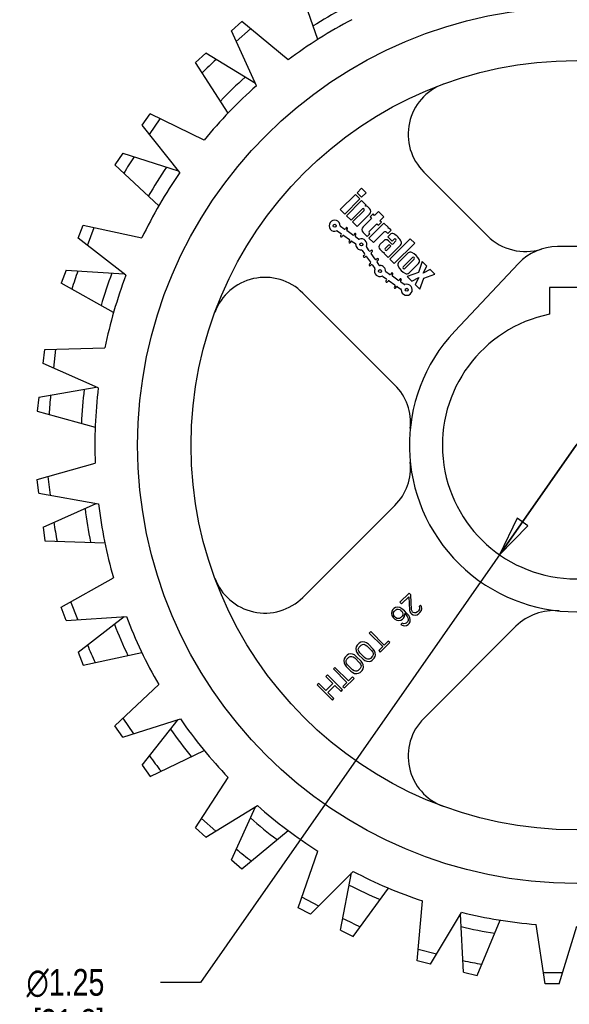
# Model space of a CAD drawing. Header units: inches. Extents: x 0 to 17, y 0 to 11.
# Tile 3 of 6: x 3.1 to 5.6, y 3.8 to 8.4. Entities that reach past the tile are written whole.
import ezdxf

# ---------------------------------------------------------------- set-up
doc = ezdxf.new("R2010")
doc.units = ezdxf.units.IN
doc.header["$LTSCALE"] = 0.935
doc.header["$MEASUREMENT"] = 0
doc.layers.get('0').update_dxf_attribs({"linetype": 'CONTINUOUS'})
doc.layers.add('ALL_FEATURES', color=7, linetype='CONTINUOUS')
doc.styles.get("Standard").update_dxf_attribs({"font": 'txt', "width": 0.8})
doc.styles.add('TEXTSTYLE_1', font='gdt', dxfattribs={"width": 0.8})
doc.dimstyles.new('DIMSTYLE_2', dxfattribs={"dimtxt": 0.125, "dimasz": 0.1875, "dimexe": 0.18, "dimexo": 0.0625, "dimgap": 0.09, "dimtad": 0, "dimtih": 1, "dimtoh": 1, "dimzin": 4, "dimdsep": 46, "dimtxsty": 'STANDARD', "dimblk": 'CLOSED', "dimblk1": 'CLOSED', "dimblk2": 'CLOSED', "dimcen": 0.09, "dimadec": 0, "dimazin": 0, "dimtp": 0.01, "dimtm": 0.01, "dimtfac": 1, "dimtofl": 0, "dimtmove": 0, "dimatfit": 3, "dimldrblk": 'CLOSED', "dimfxl": 1, "dimtolj": 1, "dimtzin": 4, "dimarcsym": 0})

# ---------------------------------------------------------------- blocks, each defined once
blk = doc.blocks.new('_CLOSED')
at = {"color": 0, "linetype": 'BYBLOCK'}
for p, q in [((0, 0), (-1, 0.167)), ((-1, 0.167), (-1, -0.167)), ((-1, -0.167), (0, 0)), ((-1, 0), (0, 0))]:
    blk.add_line(p, q, dxfattribs=at)
blk = doc.blocks.new('*D2')
at = {"color": 3, "linetype": 'CONTINUOUS'}
for p, q in [((6.0355, 6.8897), (5.6775, 6.3773)), ((5.6775, 6.3773), (3.9225, 3.8649)), ((5.3196, 5.8649), (5.6775, 6.3773)), ((3.9225, 3.8649), (3.735, 3.8649))]:
    blk.add_line(p, q, dxfattribs=at)
at = {"color": 3, "linetype": 'CONTINUOUS', "xscale": 0.1875, "yscale": 0.1875, "zscale": 0.1875}
for p, rotation in [((6.0355, 6.8897), 55.0636452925), ((5.3196, 5.8649), 235.0636452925)]:
    blk.add_blockref('_CLOSED', p, dxfattribs=dict(at, rotation=rotation))
at = {"color": 3, "linetype": 'CONTINUOUS', "insert": (3.4725, 3.9274), "char_height": 0.125, "width": 0.7, "attachment_point": 3, "line_spacing_factor": 0.9, "style": 'TEXTSTYLE_1'}
blk.add_mtext('{\\Fgdt;n}\\Ftxt;1.25\\P[31,8]\\PNOMINAL', dxfattribs=at)

msp = doc.modelspace()

# ---------------------------------------------------------------- linework, layer by layer
at = {"color": 7, "linetype": 'CONTINUOUS'}
for p, q in [((4.0663, 8.3159), (4.1151, 8.3591)), ((4.3309, 8.1793), (4.1151, 8.3591)), ((4.1835, 8.0591), (4.0663, 8.3159)), ((4.0888, 8.2665), (4.1554, 8.3255)), ((3.6491, 7.874), (3.6862, 7.9276)), ((3.9388, 7.8046), (3.6862, 7.9276)), ((3.6829, 7.8314), (3.7334, 7.9046)), ((3.8245, 7.6527), (3.6491, 7.874)), ((4.9657, 7.6548), (5.2638, 7.3567)), ((4.6749, 7.5794), (4.6536, 7.5582)), ((4.6536, 7.5582), (4.6749, 7.5369)), ((4.6961, 7.5582), (4.6749, 7.5794)), ((4.6749, 7.5369), (4.6961, 7.5582)), ((4.6459, 7.5504), (4.5752, 7.4797)), ((4.5964, 7.4585), (4.6671, 7.5292)), ((4.6749, 7.5214), (4.6041, 7.4507)), ((4.6671, 7.5292), (4.6459, 7.5504)), ((4.6961, 7.5002), (4.6749, 7.5214)), ((4.5752, 7.4797), (4.5964, 7.4585)), ((4.6254, 7.4295), (4.6784, 7.4825)), ((4.6862, 7.4747), (4.6331, 7.4217)), ((4.6855, 7.4825), (4.6862, 7.4818)), ((4.6921, 7.4963), (4.6961, 7.5002)), ((4.7123, 7.4839), (4.7053, 7.491)), ((4.7541, 7.4705), (4.7357, 7.4521)), ((4.7788, 7.4457), (4.7541, 7.4705)), ((4.6041, 7.4507), (4.6254, 7.4295)), ((4.6331, 7.4217), (4.6544, 7.4005)), ((4.6544, 7.4005), (4.7123, 7.4585)), ((4.7215, 7.438), (4.6819, 7.3984)), ((4.7795, 7.4167), (4.7088, 7.346)), ((4.7286, 7.4592), (4.7145, 7.445)), ((4.7145, 7.445), (4.7215, 7.438)), ((4.7357, 7.4521), (4.7286, 7.4592)), ((4.7533, 7.4061), (4.7675, 7.4203)), ((4.7604, 7.4273), (4.7788, 7.4457)), ((4.7675, 7.4203), (4.7604, 7.4273)), ((4.8007, 7.3955), (4.7795, 7.4167)), ((3.3499, 7.3451), (3.373, 7.406)), ((3.373, 7.406), (3.6477, 7.347)), ((3.3929, 7.3118), (3.4244, 7.395)), ((4.5618, 7.3792), (4.5787, 7.3674)), ((4.5936, 7.3887), (4.5767, 7.4005)), ((4.602, 7.3937), (4.5991, 7.3897)), ((4.6057, 7.3851), (4.6086, 7.3892)), ((4.6329, 7.3611), (4.6067, 7.3795)), ((4.6819, 7.3729), (4.701, 7.3538)), ((4.7102, 7.3771), (4.7463, 7.4132)), ((4.7137, 7.3665), (4.7102, 7.3701)), ((4.73, 7.3248), (4.7788, 7.3736)), ((4.7463, 7.4132), (4.7533, 7.4061)), ((4.7915, 7.3736), (4.7972, 7.368)), ((4.7972, 7.368), (4.8127, 7.3835)), ((4.7973, 7.3921), (4.8007, 7.3955)), ((4.8127, 7.3835), (4.8094, 7.3869)), ((3.5731, 7.1721), (3.3499, 7.3451)), ((4.5796, 7.3618), (4.5768, 7.3577)), ((4.5833, 7.3531), (4.5862, 7.3572)), ((4.5918, 7.3582), (4.618, 7.3398)), ((4.619, 7.3343), (4.6161, 7.3302)), ((4.6226, 7.3256), (4.6255, 7.3297)), ((4.6311, 7.3307), (4.6461, 7.3202)), ((4.6413, 7.3662), (4.6385, 7.3621)), ((4.645, 7.3575), (4.6479, 7.3616)), ((4.661, 7.3415), (4.646, 7.352)), ((4.701, 7.3538), (4.7137, 7.3665)), ((4.7088, 7.346), (4.73, 7.3248)), ((4.7788, 7.334), (4.7604, 7.3156)), ((4.8077, 7.3629), (4.7972, 7.3524)), ((4.7972, 7.3524), (4.818, 7.3315)), ((4.8142, 7.3199), (4.8, 7.334)), ((4.9025, 7.3432), (4.8071, 7.2477)), ((4.818, 7.3315), (4.8269, 7.3404)), ((4.8347, 7.3326), (4.8219, 7.3199)), ((4.9231, 7.3227), (4.9025, 7.3432)), ((4.6773, 7.2889), (4.6891, 7.2721)), ((4.7104, 7.287), (4.6986, 7.3039)), ((4.7201, 7.2889), (4.716, 7.286)), ((4.7206, 7.2795), (4.7247, 7.2823)), ((4.7604, 7.2944), (4.7716, 7.2832)), ((4.7816, 7.2789), (4.7788, 7.276)), ((4.7852, 7.2979), (4.8, 7.3128)), ((4.7859, 7.2902), (4.7852, 7.2909)), ((4.8113, 7.3086), (4.7929, 7.2902)), ((4.7993, 7.2555), (4.8572, 7.3134)), ((4.8071, 7.3128), (4.8113, 7.3086)), ((4.8276, 7.2272), (4.9231, 7.3227)), ((4.6881, 7.2665), (4.684, 7.2636)), ((4.6886, 7.2571), (4.6927, 7.2599)), ((4.6983, 7.259), (4.7166, 7.2328)), ((4.7379, 7.2477), (4.7196, 7.2739)), ((4.7476, 7.2496), (4.7435, 7.2467)), ((4.7576, 7.2196), (4.7471, 7.2346)), ((4.7481, 7.2401), (4.7522, 7.243)), ((4.7788, 7.276), (4.7993, 7.2555)), ((4.8071, 7.2477), (4.8276, 7.2272)), ((4.8927, 7.2767), (4.8481, 7.2322)), ((4.8693, 7.2124), (4.9124, 7.2555)), ((4.9202, 7.2477), (4.8771, 7.2046)), ((4.9584, 7.2364), (4.9406, 7.1849)), ((4.9803, 7.2145), (4.9584, 7.2364)), ((4.7157, 7.2272), (4.7116, 7.2243)), ((4.7161, 7.2178), (4.7202, 7.2206)), ((4.7258, 7.2196), (4.7363, 7.2047)), ((4.8057, 7.1765), (4.7888, 7.1884)), ((4.9406, 7.1849), (4.8884, 7.1664)), ((4.8969, 7.1834), (4.9414, 7.2279)), ((4.9634, 7.1821), (4.9803, 7.2145)), ((4.9959, 7.199), (4.9634, 7.1821)), ((5.0178, 7.177), (4.9959, 7.199)), ((4.7739, 7.1671), (4.7908, 7.1552)), ((4.7918, 7.1497), (4.7889, 7.1456)), ((4.7955, 7.141), (4.7983, 7.1451)), ((4.8039, 7.1461), (4.8301, 7.1277)), ((4.8141, 7.1816), (4.8113, 7.1775)), ((4.8178, 7.1729), (4.8207, 7.177)), ((4.845, 7.149), (4.8188, 7.1674)), ((4.8535, 7.1541), (4.8506, 7.15)), ((4.8571, 7.1454), (4.86, 7.1495)), ((4.8731, 7.1293), (4.8581, 7.1398)), ((4.8884, 7.1664), (4.9103, 7.1445)), ((4.9103, 7.1445), (4.9428, 7.1614)), ((4.9428, 7.1614), (4.9259, 7.1289)), ((4.9478, 7.107), (4.9663, 7.1593)), ((4.9663, 7.1593), (5.0178, 7.177)), ((4.8311, 7.1221), (4.8282, 7.118)), ((4.8348, 7.1135), (4.8376, 7.1175)), ((4.8432, 7.1185), (4.8582, 7.108)), ((4.9259, 7.1289), (4.9478, 7.107)), ((4.8306, 6.6585), (4.4001, 7.0891)), ((3.1859, 6.7599), (3.1938, 6.8246)), ((3.1938, 6.8246), (3.4747, 6.8331)), ((3.2356, 6.7379), (3.2463, 6.8262)), ((3.444, 6.6454), (3.1859, 6.7599)), ((3.1589, 6.2172), (3.4296, 6.2927)), ((3.2203, 6.143), (3.2095, 6.2313)), ((3.1668, 6.1525), (3.1589, 6.2172)), ((3.1668, 6.1525), (3.4448, 6.1031)), ((4.4001, 5.6655), (4.8306, 6.0961)), ((3.2704, 5.6191), (3.5152, 5.7572)), ((4.8968, 5.6849), (4.8543, 5.6425)), ((4.8619, 5.635), (4.8949, 5.668)), ((4.8949, 5.668), (4.8985, 5.6054)), ((4.9043, 5.6774), (4.8968, 5.6849)), ((4.9089, 5.6068), (4.9043, 5.6774)), ((3.2935, 5.5582), (3.2704, 5.6191)), ((3.3477, 5.5618), (3.3162, 5.645)), ((4.8439, 5.62), (4.8335, 5.6186)), ((4.8534, 5.6175), (4.8439, 5.62)), ((4.8543, 5.6425), (4.8619, 5.635)), ((4.9498, 5.6296), (4.9439, 5.6237)), ((4.9439, 5.6237), (4.946, 5.6168)), ((4.9546, 5.6224), (4.9498, 5.6296)), ((4.9559, 5.6116), (4.9546, 5.6224)), ((3.2935, 5.5582), (3.5753, 5.5767)), ((4.8158, 5.6009), (4.8144, 5.5905)), ((4.8144, 5.5905), (4.8169, 5.581)), ((4.8202, 5.6083), (4.8158, 5.6009)), ((4.8169, 5.581), (4.822, 5.5711)), ((4.8261, 5.6142), (4.8202, 5.6083)), ((4.824, 5.588), (4.8245, 5.5946)), ((4.8261, 5.5812), (4.824, 5.588)), ((4.8245, 5.5946), (4.8265, 5.5996)), ((4.8335, 5.6186), (4.8261, 5.6142)), ((4.8294, 5.5755), (4.8261, 5.5812)), ((4.8265, 5.5996), (4.8348, 5.6079)), ((4.834, 5.571), (4.8294, 5.5755)), ((4.8348, 5.6079), (4.8398, 5.6099)), ((4.8398, 5.6099), (4.8463, 5.6104)), ((4.8463, 5.6104), (4.8532, 5.6083)), ((4.8532, 5.6083), (4.8589, 5.6049)), ((4.8633, 5.6123), (4.8534, 5.6175)), ((4.8649, 5.5778), (4.8566, 5.5695)), ((4.8589, 5.6049), (4.8634, 5.6004)), ((4.875, 5.603), (4.8633, 5.6123)), ((4.8634, 5.6004), (4.8668, 5.5947)), ((4.8669, 5.5828), (4.8649, 5.5778)), ((4.8668, 5.5947), (4.8674, 5.5894)), ((4.8674, 5.5894), (4.8669, 5.5828)), ((4.8712, 5.5691), (4.8756, 5.5765)), ((4.8855, 5.5924), (4.875, 5.603)), ((4.8756, 5.5765), (4.8766, 5.5896)), ((4.8766, 5.5896), (4.8796, 5.5866)), ((4.8796, 5.5866), (4.8875, 5.5763)), ((4.8949, 5.5807), (4.8855, 5.5924)), ((4.8875, 5.5763), (4.8908, 5.5707)), ((4.9001, 5.5709), (4.8949, 5.5807)), ((4.8985, 5.6054), (4.9007, 5.5985)), ((4.9007, 5.5985), (4.9055, 5.5913)), ((4.9055, 5.5913), (4.9085, 5.5883)), ((4.9085, 5.5883), (4.9157, 5.5835)), ((4.9126, 5.5984), (4.9089, 5.6068)), ((4.9156, 5.5954), (4.9126, 5.5984)), ((4.9224, 5.5932), (4.9156, 5.5954)), ((4.9157, 5.5835), (4.9264, 5.5822)), ((4.929, 5.5938), (4.9224, 5.5932)), ((4.9264, 5.5822), (4.9342, 5.5839)), ((4.9364, 5.5982), (4.929, 5.5938)), ((4.9342, 5.5839), (4.9427, 5.5895)), ((4.9411, 5.6029), (4.9364, 5.5982)), ((4.9455, 5.6103), (4.9411, 5.6029)), ((4.9427, 5.5895), (4.9474, 5.5942)), ((4.946, 5.6168), (4.9455, 5.6103)), ((4.9474, 5.5942), (4.9542, 5.6039)), ((4.9542, 5.6039), (4.9559, 5.6116)), ((4.822, 5.5711), (4.8296, 5.5636)), ((4.8296, 5.5636), (4.8394, 5.5584)), ((4.8397, 5.5676), (4.834, 5.571)), ((4.8394, 5.5584), (4.8475, 5.5574)), ((4.845, 5.567), (4.8397, 5.5676)), ((4.8516, 5.5675), (4.845, 5.567)), ((4.8475, 5.5574), (4.8579, 5.5588)), ((4.8566, 5.5695), (4.8516, 5.5675)), ((4.8579, 5.5588), (4.8653, 5.5632)), ((4.8649, 5.5447), (4.859, 5.5388)), ((4.859, 5.5388), (4.8647, 5.5355)), ((4.8647, 5.5355), (4.8743, 5.533)), ((4.8718, 5.5426), (4.8649, 5.5447)), ((4.8653, 5.5632), (4.8712, 5.5691)), ((4.8783, 5.5431), (4.8718, 5.5426)), ((4.8743, 5.533), (4.8847, 5.5344)), ((4.8834, 5.5451), (4.8783, 5.5431)), ((4.8904, 5.5522), (4.8834, 5.5451)), ((4.8847, 5.5344), (4.8921, 5.5388)), ((4.8925, 5.5572), (4.8904, 5.5522)), ((4.8908, 5.5707), (4.893, 5.5638)), ((4.8921, 5.5388), (4.8968, 5.5435)), ((4.893, 5.5638), (4.8925, 5.5572)), ((4.8968, 5.5435), (4.9012, 5.5509)), ((4.9025, 5.5613), (4.9001, 5.5709)), ((4.9012, 5.5509), (4.9025, 5.5613)), ((5.3963, 5.5304), (4.9657, 5.0998)), ((4.7176, 5.5058), (4.7106, 5.4987)), ((4.7106, 5.4987), (4.7738, 5.4355)), ((4.7808, 5.4426), (4.7176, 5.5058)), ((4.6496, 5.4347), (4.6479, 5.427)), ((4.654, 5.4421), (4.6496, 5.4347)), ((4.6634, 5.4516), (4.654, 5.4421)), ((4.663, 5.4331), (4.6725, 5.4425)), ((4.6708, 5.456), (4.6634, 5.4516)), ((4.6785, 5.4577), (4.6708, 5.456)), ((4.6725, 5.4425), (4.6787, 5.4458)), ((4.6893, 5.4564), (4.6785, 5.4577)), ((4.6787, 5.4458), (4.6852, 5.4463)), ((4.6852, 5.4463), (4.6921, 5.4441)), ((4.6977, 5.4527), (4.6893, 5.4564)), ((4.6921, 5.4441), (4.6993, 5.4393)), ((4.7064, 5.4464), (4.6977, 5.4527)), ((4.6993, 5.4393), (4.7218, 5.4167)), ((4.7289, 5.4238), (4.7064, 5.4464)), ((4.7738, 5.4355), (4.7549, 5.4167)), ((4.7624, 5.4091), (4.8072, 5.4539)), ((4.7997, 5.4615), (4.7808, 5.4426)), ((4.8072, 5.4539), (4.7997, 5.4615)), ((4.6069, 5.395), (4.5974, 5.3856)), ((4.6143, 5.3994), (4.6069, 5.395)), ((4.622, 5.4011), (4.6143, 5.3994)), ((4.6159, 5.386), (4.6221, 5.3892)), ((4.6327, 5.3998), (4.622, 5.4011)), ((4.6221, 5.3892), (4.6286, 5.3897)), ((4.6286, 5.3897), (4.6355, 5.3876)), ((4.6411, 5.3961), (4.6327, 5.3998)), ((4.6498, 5.3898), (4.6411, 5.3961)), ((4.6479, 5.427), (4.6492, 5.4163)), ((4.6492, 5.4163), (4.6529, 5.4079)), ((4.6724, 5.3672), (4.6498, 5.3898)), ((4.6529, 5.4079), (4.6592, 5.3992)), ((4.6592, 5.3992), (4.6818, 5.3766)), ((4.6593, 5.4204), (4.6598, 5.4269)), ((4.6614, 5.4135), (4.6593, 5.4204)), ((4.6598, 5.4269), (4.663, 5.4331)), ((4.6663, 5.4063), (4.6614, 5.4135)), ((4.6889, 5.3837), (4.6663, 5.4063)), ((4.7251, 5.3899), (4.7157, 5.3805)), ((4.7218, 5.4167), (4.7267, 5.4095)), ((4.7283, 5.3961), (4.7251, 5.3899)), ((4.7267, 5.4095), (4.7288, 5.4027)), ((4.7288, 5.4027), (4.7283, 5.3961)), ((4.7353, 5.4151), (4.7289, 5.4238)), ((4.7389, 5.4067), (4.7353, 5.4151)), ((4.7385, 5.3883), (4.7402, 5.396)), ((4.7402, 5.396), (4.7389, 5.4067)), ((4.7549, 5.4167), (4.7624, 5.4091)), ((4.593, 5.3782), (4.5913, 5.3705)), ((4.5913, 5.3705), (4.5926, 5.3597)), ((4.5926, 5.3597), (4.5963, 5.3513)), ((4.5974, 5.3856), (4.593, 5.3782)), ((4.5963, 5.3513), (4.6026, 5.3426)), ((4.6026, 5.3426), (4.6252, 5.3201)), ((4.6027, 5.3638), (4.6032, 5.3703)), ((4.6049, 5.3569), (4.6027, 5.3638)), ((4.6032, 5.3703), (4.6065, 5.3765)), ((4.6097, 5.3497), (4.6049, 5.3569)), ((4.6065, 5.3765), (4.6159, 5.386)), ((4.6323, 5.3272), (4.6097, 5.3497)), ((4.6355, 5.3876), (4.6427, 5.3827)), ((4.6427, 5.3827), (4.6653, 5.3602)), ((4.6653, 5.3602), (4.6701, 5.353)), ((4.6701, 5.353), (4.6723, 5.3461)), ((4.6723, 5.3461), (4.6718, 5.3395)), ((4.6787, 5.3585), (4.6724, 5.3672)), ((4.6824, 5.3501), (4.6787, 5.3585)), ((4.6818, 5.3766), (4.6905, 5.3703)), ((4.6837, 5.3394), (4.6824, 5.3501)), ((4.696, 5.3789), (4.6889, 5.3837)), ((4.6905, 5.3703), (4.6989, 5.3666)), ((4.7029, 5.3767), (4.696, 5.3789)), ((4.6989, 5.3666), (4.7096, 5.3653)), ((4.7095, 5.3773), (4.7029, 5.3767)), ((4.7157, 5.3805), (4.7095, 5.3773)), ((4.7096, 5.3653), (4.7173, 5.367)), ((4.7173, 5.367), (4.7247, 5.3714)), ((4.7247, 5.3714), (4.7341, 5.3809)), ((4.7341, 5.3809), (4.7385, 5.3883)), ((4.5149, 5.3031), (4.5079, 5.296)), ((4.5856, 5.2324), (4.5149, 5.3031)), ((4.5503, 5.3384), (4.5432, 5.3314)), ((4.5432, 5.3314), (4.6064, 5.2682)), ((4.6135, 5.2752), (4.5503, 5.3384)), ((4.6252, 5.3201), (4.6339, 5.3137)), ((4.6395, 5.3223), (4.6323, 5.3272)), ((4.6339, 5.3137), (4.6423, 5.3101)), ((4.6463, 5.3202), (4.6395, 5.3223)), ((4.6423, 5.3101), (4.653, 5.3088)), ((4.6529, 5.3207), (4.6463, 5.3202)), ((4.6591, 5.3239), (4.6529, 5.3207)), ((4.653, 5.3088), (4.6607, 5.3105)), ((4.6685, 5.3333), (4.6591, 5.3239)), ((4.6607, 5.3105), (4.6681, 5.3149)), ((4.6681, 5.3149), (4.6776, 5.3243)), ((4.6718, 5.3395), (4.6685, 5.3333)), ((4.6776, 5.3243), (4.682, 5.3317)), ((4.682, 5.3317), (4.6837, 5.3394)), ((3.5218, 5.0651), (3.7264, 5.2577)), ((4.4749, 5.263), (4.4678, 5.2559)), ((4.4678, 5.2559), (4.5385, 5.1852)), ((4.508, 5.2299), (4.4749, 5.263)), ((4.5079, 5.296), (4.541, 5.2629)), ((4.541, 5.2629), (4.508, 5.2299)), ((4.517, 5.2209), (4.55, 5.2539)), ((4.55, 5.2539), (4.5786, 5.2253)), ((4.6064, 5.2682), (4.5875, 5.2493)), ((4.5951, 5.2418), (4.6399, 5.2866)), ((4.6323, 5.2941), (4.6135, 5.2752)), ((4.6399, 5.2866), (4.6323, 5.2941)), ((4.5456, 5.1923), (4.517, 5.2209)), ((4.5786, 5.2253), (4.5856, 5.2324)), ((4.5875, 5.2493), (4.5951, 5.2418)), ((4.5385, 5.1852), (4.5456, 5.1923)), ((3.5588, 5.0115), (3.8279, 5.0969)), ((3.6106, 5.0279), (3.5601, 5.1011)), ((3.5588, 5.0115), (3.5218, 5.0651)), ((3.8985, 4.5873), (4.051, 4.8233)), ((3.9473, 4.5441), (4.1881, 4.6915)), ((3.9936, 4.5725), (3.927, 4.6315)), ((3.9473, 4.5441), (3.8985, 4.5873)), ((4.3785, 4.2136), (4.4702, 4.4792)), ((4.4362, 4.1833), (4.6348, 4.384)), ((4.4745, 4.2219), (4.3957, 4.2633)), ((4.9341, 3.9656), (4.9595, 4.2454)), ((4.4362, 4.1833), (4.3785, 4.2136)), ((4.9974, 3.95), (5.1421, 4.1924)), ((5.5329, 3.8577), (5.4906, 4.1355)), ((5.598, 3.8577), (5.6806, 4.1277)), ((5.0252, 3.9966), (4.9388, 4.0179)), ((4.9974, 3.95), (4.9341, 3.9656)), ((5.6139, 3.9097), (5.5249, 3.9097)), ((5.598, 3.8577), (5.5329, 3.8577))]:
    msp.add_line(p, q, dxfattribs=at)
for centre, radius in [((5.6775, 6.3773), 2.0495), ((5.6775, 6.3773), 1.7995), ((4.549, 7.404), 0.007), ((4.6738, 7.3166), 0.007), ((4.7611, 7.1919), 0.007), ((4.8859, 7.1045), 0.007)]:
    msp.add_circle(centre, radius, dxfattribs=at)
for centre, radius, start, end in [((5.6775, 6.3773), 2.2495, 117.7699, 126.7711), ((5.1425, 7.8315), 0.25, 110.1987, 225), ((5.6775, 6.3773), 2.2495, 131.6161, 140.6173), ((5.6775, 6.3773), 2.2495, 145.4622, 154.4634), ((4.6819, 7.479), 0.005, 45, 135), ((4.6826, 7.4783), 0.005, 315, 45), ((4.6925, 7.4783), 0.018, 45, 91.2383), ((4.6996, 7.4712), 0.018, 315, 45), ((4.549, 7.404), 0.026, 359.5181, 290.4819), ((4.5595, 7.3759), 0.004, 55, 110.4819), ((4.579, 7.4038), 0.004, 179.5181, 235), ((4.5959, 7.3919), 0.004, 235, 325), ((4.6053, 7.3915), 0.004, 325, 145), ((4.609, 7.3828), 0.004, 145, 235), ((4.6947, 7.3856), 0.018, 135, 225), ((4.7137, 7.3736), 0.005, 135, 225), ((4.7852, 7.3672), 0.009, 45, 135), ((4.7966, 7.3742), 0.018, 45, 87.7486), ((4.58, 7.3554), 0.004, 145, 325), ((4.5764, 7.3641), 0.004, 325, 55), ((4.5895, 7.3549), 0.004, 55, 145), ((4.6194, 7.3279), 0.004, 145, 325), ((4.6157, 7.3366), 0.004, 325, 55), ((4.6288, 7.3274), 0.004, 55, 145), ((4.6352, 7.3644), 0.004, 235, 325), ((4.6446, 7.3639), 0.004, 325, 145), ((4.6483, 7.3552), 0.004, 145, 235), ((4.6633, 7.3448), 0.004, 235, 290.4819), ((4.6738, 7.3166), 0.026, 339.5181, 110.4819), ((4.7894, 7.3234), 0.015, 45, 135), ((4.8183, 7.3523), 0.015, 62.9202, 135), ((4.7887, 7.2944), 0.08, 27.0798, 62.9202), ((4.8308, 7.3365), 0.0055, 315, 135), ((4.8466, 7.324), 0.015, 315, 27.0798), ((5.4406, 7.5334), 0.25, 225, 287.3873), ((4.6438, 7.3169), 0.004, 359.5181, 55), ((4.6738, 7.3166), 0.026, 179.5181, 270.4819), ((4.674, 7.2866), 0.004, 35, 90.4819), ((4.7019, 7.3062), 0.004, 159.5181, 215), ((4.7137, 7.2893), 0.004, 215, 305), ((4.7229, 7.2762), 0.004, 125, 215), ((4.7224, 7.2856), 0.004, 305, 125), ((4.771, 7.305), 0.015, 135, 225), ((4.7822, 7.2938), 0.015, 225, 267.8334), ((4.7887, 7.2944), 0.005, 135, 225), ((4.7894, 7.2937), 0.005, 225, 315), ((4.8036, 7.3093), 0.005, 45, 135), ((4.818, 7.3238), 0.0055, 225, 315), ((4.9033, 7.2661), 0.015, 62.4576, 135), ((4.8732, 7.2085), 0.08, 27.5424, 62.4576), ((4.6863, 7.2604), 0.004, 125, 305), ((4.6858, 7.2698), 0.004, 305, 35), ((4.695, 7.2567), 0.004, 35, 125), ((4.7134, 7.2305), 0.004, 305, 35), ((4.7412, 7.25), 0.004, 215, 305), ((4.7504, 7.2369), 0.004, 125, 215), ((4.7499, 7.2463), 0.004, 305, 125), ((4.8587, 7.2216), 0.015, 135, 207.5424), ((4.9163, 7.2516), 0.0055, 315, 135), ((4.9308, 7.2386), 0.015, 315, 27.5424), ((4.7139, 7.221), 0.004, 125, 305), ((4.7225, 7.2174), 0.004, 35, 125), ((4.7611, 7.1919), 0.026, 159.5181, 290.4819), ((4.733, 7.2024), 0.004, 339.5181, 35), ((4.7609, 7.2219), 0.004, 215, 270.4819), ((4.7611, 7.1919), 0.026, 359.5181, 90.4819), ((4.7911, 7.1916), 0.004, 179.5181, 235), ((4.9163, 7.2516), 0.08, 207.5424, 242.4576), ((4.8732, 7.2085), 0.0055, 135, 315), ((5.6775, 6.3773), 2.2495, 159.3084, 168.3096), ((4.2233, 6.9123), 0.25, 45, 159.8013), ((4.7716, 7.1638), 0.004, 55, 110.4819), ((4.7922, 7.1433), 0.004, 145, 325), ((4.7885, 7.152), 0.004, 325, 55), ((4.8016, 7.1428), 0.004, 55, 145), ((4.808, 7.1798), 0.004, 235, 325), ((4.8174, 7.1793), 0.004, 325, 145), ((4.8211, 7.1706), 0.004, 145, 235), ((4.8473, 7.1523), 0.004, 235, 325), ((4.8567, 7.1518), 0.004, 325, 145), ((4.8604, 7.1431), 0.004, 145, 235), ((4.8863, 7.194), 0.015, 242.4576, 315), ((4.8315, 7.1157), 0.004, 145, 325), ((4.8278, 7.1244), 0.004, 325, 55), ((4.8409, 7.1153), 0.004, 55, 145), ((4.8559, 7.1048), 0.004, 359.5181, 55), ((4.8859, 7.1045), 0.026, 179.5181, 110.4819), ((4.8754, 7.1326), 0.004, 235, 290.4819), ((5.6775, 6.3773), 2.2495, 173.1546, 182.1557), ((4.6538, 6.4817), 0.25, 354.1743, 45), ((4.6538, 6.2728), 0.25, 315, 5.8257), ((5.6775, 6.3773), 2.2495, 187.0007, 196.0019), ((4.2233, 5.8423), 0.25, 200.1987, 315), ((5.6775, 6.3773), 2.2495, 200.8469, 209.848), ((5.5731, 5.3536), 0.25, 84.1743, 135), ((5.6775, 6.3773), 2.2495, 214.693, 223.6942), ((5.1425, 4.923), 0.25, 135, 249.8013), ((5.6775, 6.3773), 2.2495, 228.5392, 237.5403), ((5.6775, 6.3773), 2.2495, 242.3853, 251.3865), ((5.6775, 6.3773), 2.2495, 256.2315, 265.2326)]:
    msp.add_arc(centre, radius, start, end, dxfattribs=at)
at = {"layer": 'ALL_FEATURES', "color": 7, "linetype": 'CONTINUOUS'}
for p, q in [((4.4702, 8.2754), (4.3785, 8.541)), ((3.9473, 8.2105), (3.8985, 8.1673)), ((4.1792, 8.0686), (3.9473, 8.2105)), ((4.051, 7.9313), (3.8985, 8.1673)), ((3.5588, 7.7431), (3.5218, 7.6895)), ((3.5588, 7.7431), (3.818, 7.6608)), ((3.7264, 7.4969), (3.5218, 7.6895)), ((5.765, 7.3063), (5.59, 7.3063)), ((3.2935, 7.1964), (3.2704, 7.1355)), ((3.2935, 7.1964), (3.5649, 7.1785)), ((5.408, 7.2276), (5.1102, 6.9111)), ((3.5152, 6.9974), (3.2704, 7.1355)), ((5.5525, 7.1147), (5.5525, 6.9897)), ((5.8025, 7.1147), (5.5525, 7.1147)), ((3.1668, 6.6021), (3.4345, 6.6496)), ((3.1668, 6.6021), (3.1589, 6.5374)), ((3.1589, 6.5374), (3.4296, 6.4619)), ((3.1859, 5.9947), (3.4345, 6.1049)), ((3.1859, 5.9947), (3.1938, 5.93)), ((3.1938, 5.93), (3.4747, 5.9215)), ((3.3499, 5.4095), (3.5649, 5.5761)), ((3.3499, 5.4095), (3.373, 5.3486)), ((3.373, 5.3486), (3.6477, 5.4075)), ((3.6491, 4.8806), (3.818, 5.0937)), ((3.6862, 4.827), (3.9388, 4.95)), ((3.6491, 4.8806), (3.6862, 4.827)), ((4.0663, 4.4387), (4.1792, 4.686)), ((4.1151, 4.3954), (4.3309, 4.5753)), ((4.0663, 4.4387), (4.1151, 4.3954)), ((4.577, 4.1094), (4.6275, 4.3766)), ((4.6348, 4.0791), (4.8013, 4.3054)), ((5.1518, 3.9119), (5.1368, 4.1834)), ((5.215, 3.8963), (5.3226, 4.1559)), ((4.577, 4.1094), (4.6348, 4.0791)), ((5.1518, 3.9119), (5.215, 3.8963))]:
    msp.add_line(p, q, dxfattribs=at)
for centre, radius, start, end in [((5.6775, 6.3773), 2.3145, 118.1084, 122.076), ((5.6775, 6.3773), 2.4676, 133.0099, 135.1007), ((5.6775, 6.3773), 2.3145, 131.9545, 135.9222), ((5.6775, 6.3773), 2.4676, 146.8561, 148.9468), ((5.6775, 6.3773), 2.3145, 145.8007, 149.7683), ((5.59, 7.0563), 0.25, 90, 136.7463), ((5.6775, 6.3773), 2.4676, 160.7022, 162.793), ((5.6775, 6.3773), 2.3145, 159.6468, 163.6145), ((5.6775, 6.3773), 0.625, 101.537, 78.463), ((5.6775, 6.3773), 0.779, 136.7463, 43.2537), ((5.6775, 6.3773), 2.3145, 173.493, 177.4606), ((5.6775, 6.3773), 2.4676, 174.5484, 176.6391), ((5.6775, 6.3773), 2.3145, 187.3391, 191.3068), ((5.6775, 6.3773), 2.4676, 188.3945, 190.4853), ((5.6775, 6.3773), 2.3145, 201.1853, 205.1529), ((5.6775, 6.3773), 2.4676, 202.2407, 204.3314), ((5.6775, 6.3773), 2.3145, 215.0314, 218.9991), ((5.6775, 6.3773), 2.4676, 216.0868, 218.1776), ((5.6775, 6.3773), 2.3145, 228.8776, 232.8452), ((5.6775, 6.3773), 2.4676, 229.933, 232.0237), ((5.6775, 6.3773), 2.3145, 242.7237, 246.6914), ((5.6775, 6.3773), 2.4676, 243.7791, 245.8699), ((5.6775, 6.3773), 2.3145, 256.5699, 260.5376), ((5.6775, 6.3773), 2.4676, 257.6253, 259.7161)]:
    msp.add_arc(centre, radius, start, end, dxfattribs=at)

# ---------------------------------------------------------------- dimensions: what is measured, and where the dimension line sits
at = {"color": 3, "linetype": 'CONTINUOUS'}
dim = msp.add_diameter_dim_2p(p1=(5.3196, 5.8649), p2=(6.0355, 6.8897), text='<>\\PNOMINAL', dimstyle='DIMSTYLE_2', dxfattribs=at)
dim.commit()
dim.dimension.update_dxf_attribs({"geometry": '*D2', "text_midpoint": (2.9225, 3.6774), "dimtype": 163})

doc.saveas('drawing.dxf')
